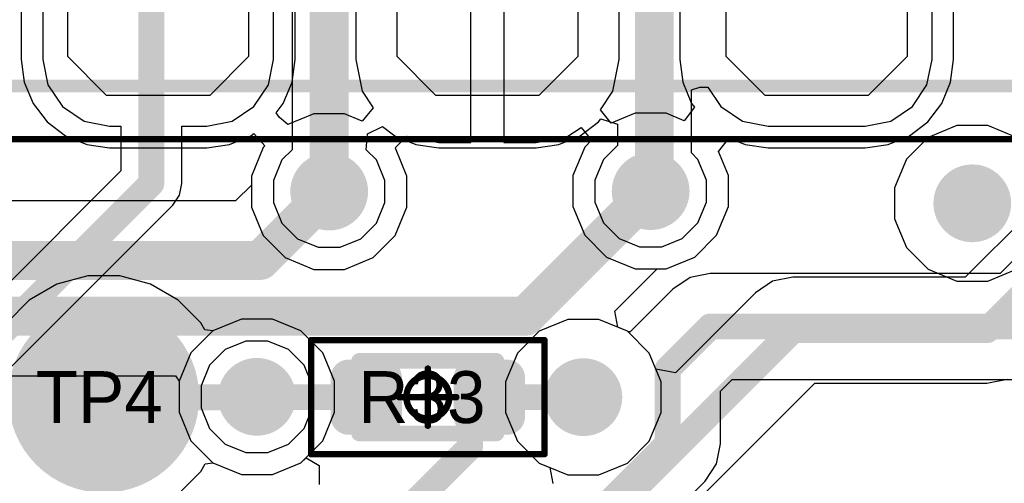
# Model space of a CAD drawing. Header units: millimetres. Extents: x -0.08 to 3.17, y -0.08 to 4.88.
# Tile 196 of 256: x 1.81 to 2.1, y 3.01 to 3.15. Entities that reach past the tile are written whole.
import ezdxf

# ---------------------------------------------------------------- set-up
doc = ezdxf.new("R2010")
doc.units = ezdxf.units.MM
doc.header["$MEASUREMENT"] = 0
for name, color, linetype in [('BottomLayer', 5, 'Continuous'), ('BottomSolder', 6, 'Continuous'), ('Mechanical13', 56, 'Continuous'), ('Mechanical15', 56, 'Continuous'), ('Mechanical2', 216, 'Continuous'), ('MidLayer1', 16, 'Continuous'), ('MidLayer2', 76, 'Continuous'), ('MultiLayer', 9, 'Continuous'), ('TopLayer', 1, 'Continuous'), ('TopPaste', 8, 'Continuous'), ('TopSolder', 216, 'Continuous'), ('ViaHoleLayer', 16, 'Continuous')]:
    doc.layers.add(name, color=color, linetype=linetype)

# ---------------------------------------------------------------- blocks, each defined once
blk = doc.blocks.new('RES_0402_479')
at = {"layer": 'Mechanical13', "const_width": 0.00472}
for points in [[(-0.02087, -0.01102), (-0.02087, 0.01102)], [(-0.02087, 0.01102), (0.02087, 0.01102)], [(0.02087, -0.01102), (0.02087, 0.01102)], [(-0.02087, -0.01102), (0.02087, -0.01102)]]:
    blk.add_lwpolyline(points, dxfattribs=at)
at = {"layer": 'Mechanical13', "const_width": 0.00236}
for points in [[(-0.02205, 0.01102, 1), (-0.01969, 0.01102, 1)], [(-0.02205, 0.01102, 1), (-0.01969, 0.01102, 1)], [(0.01969, 0.01102, 1), (0.02205, 0.01102, 1)], [(0.01969, 0.01102, 1), (0.02205, 0.01102, 1)], [(-0.02205, -0.01102, 1), (-0.01969, -0.01102, 1)], [(-0.02205, -0.01102, 1), (-0.01969, -0.01102, 1)], [(0.01969, -0.01102, 1), (0.02205, -0.01102, 1)], [(0.01969, -0.01102, 1), (0.02205, -0.01102, 1)]]:
    blk.add_lwpolyline(points, format="xyb", close=True, dxfattribs=at)
at = {"layer": 'Mechanical15', "const_width": 0.00197}
for points in [[(-0.03543, -0.01732), (-0.03543, 0.01732)], [(-0.03543, 0.01732), (0.03543, 0.01732)], [(0.03543, -0.01732), (0.03543, 0.01732)], [(0, -0.00866), (0, 0.00866)], [(-0.00866, 0), (0.00866, 0)], [(-0.03543, -0.01732), (0.03543, -0.01732)]]:
    blk.add_lwpolyline(points, dxfattribs=at)
at = {"layer": 'Mechanical15'}
for points, const_width in [([(-0.03593, 0.01732, 1), (-0.03494, 0.01732, 1)], 0.000984), ([(-0.03593, 0.01732, 1), (-0.03494, 0.01732, 1)], 0.000984), ([(0.03494, 0.01732, 1), (0.03593, 0.01732, 1)], 0.000984), ([(0.03494, 0.01732, 1), (0.03593, 0.01732, 1)], 0.000984), ([(-0.00049, 0.00866, 1), (0.00049, 0.00866, 1)], 0.000984), ([(0.0065, 0, 1), (-0.0065, 0, 1)], 0.00197), ([(-0.00915, 0, 1), (-0.00817, 0, 1)], 0.000984), ([(-0.00699, 0, 1), (-0.006, 0, 1)], 0.000984), ([(0.006, 0, 1), (0.00699, 0, 1)], 0.000984), ([(0.00817, 0, 1), (0.00915, 0, 1)], 0.000984), ([(-0.00049, -0.00866, 1), (0.00049, -0.00866, 1)], 0.000984), ([(-0.03593, -0.01732, 1), (-0.03494, -0.01732, 1)], 0.000984), ([(-0.03593, -0.01732, 1), (-0.03494, -0.01732, 1)], 0.000984), ([(0.03494, -0.01732, 1), (0.03593, -0.01732, 1)], 0.000984), ([(0.03494, -0.01732, 1), (0.03593, -0.01732, 1)], 0.000984)]:
    blk.add_lwpolyline(points, format="xyb", close=True, dxfattribs=dict(at, const_width=const_width))
at = {"layer": 'TopLayer', "const_width": 0.00552}
for points in [[(-0.02677, 0.0059, 1), (-0.02125, 0.0059, 1)], [(-0.01616, 0.0059, 1), (-0.01063, 0.0059, 1)], [(0.01063, 0.0059, 1), (0.01616, 0.0059, 1)], [(0.02125, 0.0059, 1), (0.02677, 0.0059, 1)], [(-0.02677, -0.0059, 1), (-0.02125, -0.0059, 1)], [(-0.01616, -0.0059, 1), (-0.01063, -0.0059, 1)], [(0.01063, -0.0059, 1), (0.01616, -0.0059, 1)], [(0.02125, -0.0059, 1), (0.02677, -0.0059, 1)]]:
    blk.add_lwpolyline(points, format="xyb", close=True, dxfattribs=at)
at = {"layer": 'TopLayer'}
for points in [[(-0.0134, 0.01142), (-0.02401, 0.01142), (-0.0134, -0.01142), (-0.02401, -0.01142)], [(0.0134, -0.01142), (0.02401, -0.01142), (0.0134, 0.01142), (0.02401, 0.01142)], [(-0.00787, 0.0059), (-0.02953, 0.0059), (-0.00787, -0.0059), (-0.02953, -0.0059)], [(0.00787, -0.0059), (0.02953, -0.0059), (0.00787, 0.0059), (0.02953, 0.0059)]]:
    blk.add_solid(points, dxfattribs=at)
at = {"layer": 'TopPaste', "const_width": 0.00552}
for points in [[(-0.02677, 0.0059, 1), (-0.02125, 0.0059, 1)], [(-0.01616, 0.0059, 1), (-0.01063, 0.0059, 1)], [(0.01063, 0.0059, 1), (0.01616, 0.0059, 1)], [(0.02125, 0.0059, 1), (0.02677, 0.0059, 1)], [(-0.02677, -0.0059, 1), (-0.02125, -0.0059, 1)], [(-0.01616, -0.0059, 1), (-0.01063, -0.0059, 1)], [(0.01063, -0.0059, 1), (0.01616, -0.0059, 1)], [(0.02125, -0.0059, 1), (0.02677, -0.0059, 1)]]:
    blk.add_lwpolyline(points, format="xyb", close=True, dxfattribs=at)
at = {"layer": 'TopPaste'}
for points in [[(-0.0134, 0.01142), (-0.02401, 0.01142), (-0.0134, -0.01142), (-0.02401, -0.01142)], [(0.0134, -0.01142), (0.02401, -0.01142), (0.0134, 0.01142), (0.02401, 0.01142)], [(-0.00787, 0.0059), (-0.02953, 0.0059), (-0.00787, -0.0059), (-0.02953, -0.0059)], [(0.00787, -0.0059), (0.02953, -0.0059), (0.00787, 0.0059), (0.02953, 0.0059)]]:
    blk.add_solid(points, dxfattribs=at)
at = {"layer": 'TopSolder', "const_width": 0.00552}
for points in [[(-0.02677, 0.0059, 1), (-0.02125, 0.0059, 1)], [(-0.01616, 0.0059, 1), (-0.01063, 0.0059, 1)], [(0.01063, 0.0059, 1), (0.01616, 0.0059, 1)], [(0.02125, 0.0059, 1), (0.02677, 0.0059, 1)], [(-0.02677, -0.0059, 1), (-0.02125, -0.0059, 1)], [(-0.01616, -0.0059, 1), (-0.01063, -0.0059, 1)], [(0.01063, -0.0059, 1), (0.01616, -0.0059, 1)], [(0.02125, -0.0059, 1), (0.02677, -0.0059, 1)]]:
    blk.add_lwpolyline(points, format="xyb", close=True, dxfattribs=at)
at = {"layer": 'TopSolder'}
for points in [[(-0.0134, 0.01142), (-0.02401, 0.01142), (-0.0134, -0.01142), (-0.02401, -0.01142)], [(0.0134, -0.01142), (0.02401, -0.01142), (0.0134, 0.01142), (0.02401, 0.01142)], [(-0.00787, 0.0059), (-0.02953, 0.0059), (-0.00787, -0.0059), (-0.02953, -0.0059)], [(0.00787, -0.0059), (0.02953, -0.0059), (0.00787, 0.0059), (0.02953, 0.0059)]]:
    blk.add_solid(points, dxfattribs=at)
blk = doc.blocks.new('TP_1_27MM_508')
at = {"layer": 'BottomLayer', "const_width": 0.025}
blk.add_lwpolyline([(-0.0125, 0, 1), (0.0125, 0, 1)], format="xyb", close=True, dxfattribs=at)
at = {"layer": 'BottomSolder', "const_width": 0.029}
blk.add_lwpolyline([(-0.0145, 0, 1), (0.0145, 0, 1)], format="xyb", close=True, dxfattribs=at)
blk = doc.blocks.new('HLE_115_02_F_DV_F_________1_549')
at = {"layer": 'Mechanical13', "const_width": 0.00394}
blk.add_lwpolyline([(-0.74409, -0.13386), (0.74409, -0.13386)], dxfattribs=at)
at = {"layer": 'Mechanical15', "const_width": 0.00197}
blk.add_lwpolyline([(-0.75197, -0.15), (0.75197, -0.15)], dxfattribs=at)

msp = doc.modelspace()

# ---------------------------------------------------------------- linework, layer by layer
at = {"layer": 'BottomLayer'}
for p, q in [((1.80566, 3.22283), (1.80566, 3.13425)), ((1.8888, 3.13425), (1.8888, 3.22283)), ((2.00566, 3.22283), (2.00566, 3.13425)), ((2.0888, 3.13425), (2.0888, 3.22283)), ((1.90722, 3.17354), (1.90722, 3.13425)), ((1.94223, 3.109), (1.94223, 3.17354)), ((1.95223, 3.17354), (1.95223, 3.109)), ((1.98724, 3.13425), (1.98724, 3.17354)), ((1.80566, 3.13425), (1.80657, 3.12731)), ((1.88788, 3.12731), (1.8888, 3.13425)), ((1.90722, 3.13425), (1.90914, 3.12458)), ((1.98532, 3.12458), (1.98724, 3.13425)), ((2.00566, 3.13425), (2.00657, 3.12731)), ((2.08788, 3.12731), (2.0888, 3.13425)), ((1.80657, 3.12731), (1.80925, 3.12084)), ((1.88521, 3.12084), (1.88788, 3.12731)), ((2.00657, 3.12731), (2.00925, 3.12084)), ((2.08521, 3.12084), (2.08788, 3.12731)), ((1.90914, 3.12458), (1.91248, 3.11958)), ((1.98153, 3.11892), (1.98532, 3.12458)), ((1.80925, 3.12084), (1.81351, 3.11529)), ((1.88302, 3.118), (1.88521, 3.12084)), ((1.91248, 3.11958), (1.90916, 3.11554)), ((2.0101, 3.11974), (2.00695, 3.11563)), ((2.00925, 3.12084), (2.0101, 3.11974)), ((2.08095, 3.11529), (2.08521, 3.12084)), ((1.88403, 3.11659), (1.88302, 3.118)), ((1.88664, 3.1145), (1.88403, 3.11659)), ((1.89447, 3.11774), (1.88664, 3.1145)), ((1.90386, 3.11774), (1.89447, 3.11774)), ((1.90916, 3.11554), (1.90386, 3.11774)), ((1.98485, 3.11488), (1.98153, 3.11892)), ((1.99211, 3.11788), (1.98485, 3.11488)), ((2.00151, 3.11788), (1.99211, 3.11788)), ((2.00695, 3.11563), (2.00151, 3.11788)), ((1.81351, 3.11529), (1.81906, 3.11103)), ((1.97165, 3.11092), (1.97567, 3.1136)), ((1.97567, 3.1136), (1.97886, 3.10972)), ((2.07539, 3.11103), (2.08095, 3.11529)), ((1.81906, 3.11103), (1.82553, 3.10836)), ((1.86893, 3.10836), (1.87539, 3.11103)), ((1.87539, 3.11103), (1.8763, 3.11173)), ((1.8763, 3.11173), (1.8796, 3.10796)), ((1.91944, 3.1076), (1.9228, 3.11092)), ((1.9228, 3.11092), (1.93246, 3.109)), ((1.96199, 3.109), (1.97165, 3.11092)), ((2.01738, 3.10632), (2.02044, 3.11016)), ((2.02044, 3.11016), (2.02071, 3.11035)), ((2.02071, 3.11035), (2.02553, 3.10836)), ((2.06893, 3.10836), (2.07539, 3.11103)), ((1.82553, 3.10836), (1.83246, 3.10744)), ((1.83246, 3.10744), (1.86199, 3.10744)), ((1.86199, 3.10744), (1.86893, 3.10836)), ((1.87914, 3.1075), (1.87554, 3.09882)), ((1.8796, 3.10796), (1.87914, 3.1075)), ((1.91929, 3.10725), (1.91944, 3.1076)), ((1.92279, 3.09882), (1.91929, 3.10725)), ((1.93246, 3.109), (1.94223, 3.109)), ((1.95223, 3.109), (1.96199, 3.109)), ((1.97678, 3.10764), (1.97319, 3.09896)), ((1.97886, 3.10972), (1.97678, 3.10764)), ((2.02553, 3.10836), (2.03246, 3.10744)), ((2.03246, 3.10744), (2.06199, 3.10744)), ((2.06199, 3.10744), (2.06893, 3.10836)), ((2.02043, 3.09896), (2.01738, 3.10632)), ((1.87554, 3.09882), (1.87554, 3.08942)), ((1.92279, 3.08942), (1.92279, 3.09882)), ((1.97319, 3.09896), (1.97319, 3.08956)), ((2.02043, 3.08956), (2.02043, 3.09896)), ((2.13117, 3.09738), (2.10299, 3.06921)), ((1.87554, 3.08942), (1.87914, 3.08074)), ((1.91919, 3.08074), (1.92279, 3.08942)), ((1.97319, 3.08956), (1.97678, 3.08088)), ((2.01683, 3.08088), (2.02043, 3.08956)), ((1.87914, 3.08074), (1.88578, 3.07409)), ((1.91255, 3.07409), (1.91919, 3.08074)), ((1.97678, 3.08088), (1.98343, 3.07424)), ((2.01019, 3.07424), (2.01683, 3.08088)), ((1.98343, 3.07424), (1.99211, 3.07064)), ((2.00151, 3.07064), (2.01019, 3.07424)), ((1.88578, 3.07409), (1.89447, 3.0705)), ((1.90386, 3.0705), (1.91255, 3.07409)), ((1.82585, 3.0685), (1.81648, 3.06599)), ((1.83554, 3.0685), (1.82585, 3.0685)), ((1.8449, 3.06599), (1.83554, 3.0685)), ((1.89447, 3.0705), (1.90386, 3.0705)), ((1.99211, 3.07064), (2.00151, 3.07064)), ((2.01492, 3.06921), (2.00878, 3.06798)), ((2.10299, 3.06921), (2.01492, 3.06921)), ((1.81648, 3.06599), (1.80809, 3.06114)), ((1.8533, 3.06114), (1.8449, 3.06599)), ((2.00878, 3.06798), (2.00357, 3.0645)), ((2.00357, 3.0645), (1.99061, 3.05154)), ((2.00357, 3.0645), (2.00357, 3.0645)), ((1.80809, 3.06114), (1.80124, 3.05429)), ((1.86015, 3.05429), (1.8533, 3.06114)), ((1.86138, 3.05215), (1.86015, 3.05429)), ((1.87251, 3.05542), (1.86383, 3.05183)), ((1.88191, 3.05542), (1.87251, 3.05542)), ((1.89059, 3.05183), (1.88191, 3.05542)), ((1.97166, 3.05531), (1.96298, 3.05171)), ((1.98106, 3.05531), (1.97166, 3.05531)), ((1.98974, 3.05171), (1.98106, 3.05531)), ((1.86383, 3.05183), (1.86138, 3.05215)), ((1.89723, 3.04518), (1.89059, 3.05183)), ((1.96298, 3.05171), (1.95634, 3.04507)), ((1.98998, 3.05148), (1.98974, 3.05171)), ((1.99061, 3.05154), (1.98998, 3.05148)), ((1.90083, 3.0365), (1.89723, 3.04518)), ((1.95634, 3.04507), (1.95274, 3.03639)), ((1.90083, 3.0271), (1.90083, 3.0365)), ((1.95274, 3.03639), (1.95274, 3.02699)), ((2.01802, 3.03354), (2.02157, 3.03709)), ((2.02157, 3.03709), (2.10965, 3.03709)), ((2.01802, 3.01755), (2.01802, 3.03354)), ((1.89723, 3.01842), (1.90083, 3.0271)), ((1.95274, 3.02699), (1.95634, 3.01831)), ((1.89059, 3.01178), (1.89723, 3.01842)), ((1.95634, 3.01831), (1.96298, 3.01166)), ((2.01679, 3.01141), (2.01802, 3.01755)), ((2.01802, 3.01755), (2.01802, 3.01755)), ((1.86015, 3.00909), (1.86153, 3.01147)), ((1.86153, 3.01147), (1.86383, 3.01178)), ((1.86383, 3.01178), (1.87251, 3.00818)), ((1.88191, 3.00818), (1.89059, 3.01178)), ((1.96298, 3.01166), (1.96617, 3.01034)), ((2.01331, 3.0062), (2.01679, 3.01141)), ((1.8533, 3.00223), (1.86015, 3.00909)), ((1.96617, 3.01034), (1.96714, 3.00544)), ((1.87251, 3.00818), (1.88191, 3.00818)), ((1.9447, 2.93759), (2.01331, 3.0062))]:
    msp.add_line(p, q, dxfattribs=at)
for points, const_width in [([(1.89326, 3.09412, 1), (1.90507, 3.09412, 1)], 0.01181), ([(1.9909, 3.09426, 1), (2.00271, 3.09426, 1)], 0.01181), ([(2.08858, 3.09055, 1), (2.10039, 3.09055, 1)], 0.01181), ([(2.01295, 3.05315, 1), (2.01689, 3.05315, 1)], 0.00394), ([(2.01295, 3.05315, 1), (2.01689, 3.05315, 1)], 0.00394), ([(1.8713, 3.0318, 1), (1.88311, 3.0318, 1)], 0.01181), ([(1.97046, 3.03169, 1), (1.98227, 3.03169, 1)], 0.01181), ([(1.99999, 3.04019, 1), (2.00393, 3.04019, 1)], 0.00394), ([(1.99999, 3.04019, 1), (2.00393, 3.04019, 1)], 0.00394), ([(1.8286, 3.03149, 1), (1.83254, 3.03149, 1)], 0.00394), ([(1.8286, 3.03149, 1), (1.83254, 3.03149, 1)], 0.00394), ([(1.82876, 3.03165, 1), (1.83269, 3.03165, 1)], 0.00394), ([(1.82876, 3.03165, 1), (1.83269, 3.03165, 1)], 0.00394), ([(1.87509, 3.03165, 1), (1.87902, 3.03165, 1)], 0.00394), ([(1.87509, 3.03165, 1), (1.87902, 3.03165, 1)], 0.00394), ([(1.87524, 3.0318, 1), (1.87918, 3.0318, 1)], 0.00394), ([(1.97828, 3.03508, 1), (1.98123, 3.03508, 1)], 0.00295), ([(1.97489, 3.03169, 1), (1.97784, 3.03169, 1)], 0.00295), ([(1.99999, 3.01755, 1), (2.00393, 3.01755, 1)], 0.00394), ([(1.99999, 3.01755, 1), (2.00393, 3.01755, 1)], 0.00394)]:
    msp.add_lwpolyline(points, format="xyb", close=True, dxfattribs=dict(at, const_width=const_width))
for points, const_width in [([(2.00196, 3.04019), (2.01492, 3.05315)], 0.00787), ([(2.01492, 3.05315), (2.10965, 3.05315)], 0.00787), ([(2.00196, 3.01755), (2.00196, 3.04019)], 0.00787), ([(1.53519, 3.03149), (1.83057, 3.03149)], 0.00787), ([(1.83057, 3.03149), (1.83073, 3.03165)], 0.00787), ([(1.83073, 3.03165), (1.87705, 3.03165)], 0.00787), ([(1.87705, 3.03165), (1.87721, 3.0318)], 0.00787), ([(1.97636, 3.03169), (1.97975, 3.03508)], 0.00591), ([(1.93335, 2.94894), (2.00196, 3.01755)], 0.00787)]:
    msp.add_lwpolyline(points, dxfattribs=dict(at, const_width=const_width))
at = {"layer": 'MidLayer1'}
for p, q in [((1.80566, 3.22283), (1.80566, 3.13425)), ((1.8888, 3.13425), (1.8888, 3.22283)), ((2.00566, 3.22283), (2.00566, 3.13425)), ((2.0888, 3.13425), (2.0888, 3.22283)), ((1.90722, 3.17354), (1.90722, 3.13425)), ((1.94223, 3.109), (1.94223, 3.17354)), ((1.95223, 3.17354), (1.95223, 3.109)), ((1.98724, 3.13425), (1.98724, 3.17354)), ((1.80566, 3.13425), (1.80657, 3.12731)), ((1.88788, 3.12731), (1.8888, 3.13425)), ((1.90722, 3.13425), (1.90914, 3.12458)), ((1.98532, 3.12458), (1.98724, 3.13425)), ((2.00566, 3.13425), (2.00657, 3.12731)), ((2.08788, 3.12731), (2.0888, 3.13425)), ((1.80657, 3.12731), (1.80925, 3.12084)), ((1.88521, 3.12084), (1.88788, 3.12731)), ((2.00657, 3.12731), (2.00925, 3.12084)), ((2.08521, 3.12084), (2.08788, 3.12731)), ((1.90914, 3.12458), (1.91248, 3.11958)), ((1.98153, 3.11892), (1.98532, 3.12458)), ((1.80925, 3.12084), (1.81351, 3.11529)), ((1.88302, 3.118), (1.88521, 3.12084)), ((1.91248, 3.11958), (1.90916, 3.11554)), ((2.0101, 3.11974), (2.00695, 3.11563)), ((2.00925, 3.12084), (2.0101, 3.11974)), ((2.08095, 3.11529), (2.08521, 3.12084)), ((1.88403, 3.11659), (1.88302, 3.118)), ((1.88664, 3.1145), (1.88403, 3.11659)), ((1.89447, 3.11774), (1.88664, 3.1145)), ((1.90386, 3.11774), (1.89447, 3.11774)), ((1.90916, 3.11554), (1.90386, 3.11774)), ((1.98485, 3.11488), (1.98153, 3.11892)), ((1.99211, 3.11788), (1.98485, 3.11488)), ((2.00151, 3.11788), (1.99211, 3.11788)), ((2.00695, 3.11563), (2.00151, 3.11788)), ((1.81351, 3.11529), (1.81906, 3.11103)), ((1.97165, 3.11092), (1.97567, 3.1136)), ((1.97567, 3.1136), (1.97886, 3.10972)), ((2.07539, 3.11103), (2.08095, 3.11529)), ((1.81906, 3.11103), (1.82553, 3.10836)), ((1.86893, 3.10836), (1.87539, 3.11103)), ((1.87539, 3.11103), (1.8763, 3.11173)), ((1.8763, 3.11173), (1.8796, 3.10796)), ((1.91944, 3.1076), (1.9228, 3.11092)), ((1.9228, 3.11092), (1.93246, 3.109)), ((1.96199, 3.109), (1.97165, 3.11092)), ((2.01738, 3.10632), (2.02044, 3.11016)), ((2.02044, 3.11016), (2.02071, 3.11035)), ((2.02071, 3.11035), (2.02553, 3.10836)), ((2.06893, 3.10836), (2.07539, 3.11103)), ((1.82553, 3.10836), (1.83246, 3.10744)), ((1.83246, 3.10744), (1.86199, 3.10744)), ((1.86199, 3.10744), (1.86893, 3.10836)), ((1.87914, 3.1075), (1.87554, 3.09882)), ((1.8796, 3.10796), (1.87914, 3.1075)), ((1.91929, 3.10725), (1.91944, 3.1076)), ((1.92279, 3.09882), (1.91929, 3.10725)), ((1.93246, 3.109), (1.94223, 3.109)), ((1.95223, 3.109), (1.96199, 3.109)), ((1.97678, 3.10764), (1.97319, 3.09896)), ((1.97886, 3.10972), (1.97678, 3.10764)), ((2.02553, 3.10836), (2.03246, 3.10744)), ((2.03246, 3.10744), (2.06199, 3.10744)), ((2.06199, 3.10744), (2.06893, 3.10836)), ((2.02043, 3.09896), (2.01738, 3.10632)), ((1.87554, 3.09882), (1.87554, 3.08942)), ((1.92279, 3.08942), (1.92279, 3.09882)), ((1.97319, 3.09896), (1.97319, 3.08956)), ((2.02043, 3.08956), (2.02043, 3.09896)), ((1.87554, 3.08942), (1.87914, 3.08074)), ((1.91919, 3.08074), (1.92279, 3.08942)), ((1.97319, 3.08956), (1.97678, 3.08088)), ((2.01683, 3.08088), (2.02043, 3.08956)), ((1.87914, 3.08074), (1.88578, 3.07409)), ((1.91255, 3.07409), (1.91919, 3.08074)), ((1.97678, 3.08088), (1.98343, 3.07424)), ((2.01019, 3.07424), (2.01683, 3.08088)), ((1.98343, 3.07424), (1.99211, 3.07064)), ((2.00151, 3.07064), (2.01019, 3.07424)), ((1.88578, 3.07409), (1.89447, 3.0705)), ((1.90386, 3.0705), (1.91255, 3.07409)), ((1.89447, 3.0705), (1.90386, 3.0705)), ((1.99211, 3.07064), (2.00151, 3.07064)), ((1.87251, 3.05542), (1.86383, 3.05183)), ((1.88191, 3.05542), (1.87251, 3.05542)), ((1.89059, 3.05183), (1.88191, 3.05542)), ((1.97166, 3.05531), (1.96298, 3.05171)), ((1.98106, 3.05531), (1.97166, 3.05531)), ((1.98974, 3.05171), (1.98106, 3.05531)), ((1.86383, 3.05183), (1.85718, 3.04518)), ((1.89723, 3.04518), (1.89059, 3.05183)), ((1.96298, 3.05171), (1.95634, 3.04507)), ((1.99639, 3.04507), (1.98974, 3.05171)), ((1.85718, 3.04518), (1.85359, 3.0365)), ((1.90083, 3.0365), (1.89723, 3.04518)), ((1.95634, 3.04507), (1.95274, 3.03639)), ((1.99998, 3.03639), (1.99639, 3.04507)), ((1.85359, 3.0365), (1.85359, 3.0271)), ((1.90083, 3.0271), (1.90083, 3.0365)), ((1.95274, 3.03639), (1.95274, 3.02699)), ((1.99998, 3.02699), (1.99998, 3.03639)), ((1.85359, 3.0271), (1.85718, 3.01842)), ((1.89723, 3.01842), (1.90083, 3.0271)), ((1.95274, 3.02699), (1.95634, 3.01831)), ((1.99639, 3.01831), (1.99998, 3.02699)), ((1.85718, 3.01842), (1.86383, 3.01178)), ((1.89059, 3.01178), (1.89723, 3.01842)), ((1.95634, 3.01831), (1.96298, 3.01166)), ((1.98974, 3.01166), (1.99639, 3.01831)), ((1.86383, 3.01178), (1.87251, 3.00818)), ((1.88191, 3.00818), (1.89059, 3.01178)), ((1.96298, 3.01166), (1.97166, 3.00807)), ((1.98106, 3.00807), (1.98974, 3.01166)), ((1.87251, 3.00818), (1.88191, 3.00818)), ((1.97166, 3.00807), (1.98106, 3.00807))]:
    msp.add_line(p, q, dxfattribs=at)
at = {"layer": 'MidLayer1', "const_width": 0.01181}
for points in [[(1.89326, 3.09412, 1), (1.90507, 3.09412, 1)], [(1.9909, 3.09426, 1), (2.00271, 3.09426, 1)], [(2.08858, 3.09055, 1), (2.10039, 3.09055, 1)], [(1.8713, 3.0318, 1), (1.88311, 3.0318, 1)], [(1.97046, 3.03169, 1), (1.98227, 3.03169, 1)]]:
    msp.add_lwpolyline(points, format="xyb", close=True, dxfattribs=at)
at = {"layer": 'MidLayer2'}
for p, q in [((1.88793, 3.5679), (1.88793, 3.10682)), ((1.81219, 3.22283), (1.81219, 3.13425)), ((1.88226, 3.13425), (1.88226, 3.22283)), ((2.08226, 3.13425), (2.08226, 3.22283)), ((1.81219, 3.13425), (1.81374, 3.12649)), ((1.88072, 3.12649), (1.88226, 3.13425)), ((2.08072, 3.12649), (2.08226, 3.13425)), ((1.81374, 3.12649), (1.81813, 3.11991)), ((1.87633, 3.11991), (1.88072, 3.12649)), ((2.00916, 3.12502), (2.0117, 3.12584)), ((2.00916, 3.10585), (2.00916, 3.12502)), ((2.0117, 3.12584), (2.01416, 3.12586)), ((2.01416, 3.12586), (2.01813, 3.11991)), ((2.07633, 3.11991), (2.08072, 3.12649)), ((1.81813, 3.11991), (1.82471, 3.11552)), ((1.86975, 3.11552), (1.87633, 3.11991)), ((2.01813, 3.11991), (2.02471, 3.11552)), ((2.06975, 3.11552), (2.07633, 3.11991)), ((1.98095, 3.11529), (1.98168, 3.11625)), ((1.98168, 3.11625), (1.98668, 3.11455)), ((1.82471, 3.11552), (1.83246, 3.11398)), ((1.83246, 3.11398), (1.83591, 3.11398)), ((1.83591, 3.11398), (1.83591, 3.10038)), ((1.85437, 3.09655), (1.85437, 3.11398)), ((1.85437, 3.11398), (1.86199, 3.11398)), ((1.86199, 3.11398), (1.86975, 3.11552)), ((1.91083, 3.11164), (1.9154, 3.11384)), ((1.9154, 3.11384), (1.91906, 3.11103)), ((1.97539, 3.11103), (1.98095, 3.11529)), ((1.98668, 3.11455), (1.98668, 3.10808)), ((2.02471, 3.11552), (2.03246, 3.11398)), ((2.03246, 3.11398), (2.06199, 3.11398)), ((2.06199, 3.11398), (2.06975, 3.11552)), ((2.08979, 3.11417), (2.08111, 3.11058)), ((2.09919, 3.11417), (2.08979, 3.11417)), ((2.10787, 3.11058), (2.09919, 3.11417)), ((1.91042, 3.10681), (1.91083, 3.11164)), ((1.91906, 3.11103), (1.92553, 3.10836)), ((1.96893, 3.10836), (1.97539, 3.11103)), ((2.08111, 3.11058), (2.07446, 3.10393)), ((1.92553, 3.10836), (1.93246, 3.10744)), ((1.93246, 3.10744), (1.96199, 3.10744)), ((1.96199, 3.10744), (1.96893, 3.10836)), ((1.98668, 3.10808), (1.98246, 3.10385)), ((1.88793, 3.10682), (1.88481, 3.10371)), ((1.91352, 3.10371), (1.91042, 3.10681)), ((2.01116, 3.10385), (2.00916, 3.10585)), ((1.88481, 3.10371), (1.88224, 3.09749)), ((1.91609, 3.09749), (1.91352, 3.10371)), ((1.98246, 3.10385), (1.97988, 3.09763)), ((2.01374, 3.09763), (2.01116, 3.10385)), ((2.07446, 3.10393), (2.07087, 3.09525)), ((1.83591, 3.10038), (1.74229, 3.00676)), ((1.85367, 3.09302), (1.85437, 3.09655)), ((1.88224, 3.09749), (1.88224, 3.09075)), ((1.91609, 3.09075), (1.91609, 3.09749)), ((1.97988, 3.09763), (1.97988, 3.0909)), ((2.01374, 3.0909), (2.01374, 3.09763)), ((2.07087, 3.09525), (2.07087, 3.08585)), ((1.85167, 3.09002), (1.85367, 3.09302)), ((1.75264, 2.991), (1.85167, 3.09002)), ((1.88224, 3.09075), (1.88481, 3.08453)), ((1.91352, 3.08453), (1.91609, 3.09075)), ((1.97988, 3.0909), (1.98246, 3.08467)), ((2.01116, 3.08467), (2.01374, 3.0909)), ((1.88481, 3.08453), (1.88958, 3.07977)), ((1.90875, 3.07977), (1.91352, 3.08453)), ((1.98246, 3.08467), (1.98722, 3.07991)), ((2.0064, 3.07991), (2.01116, 3.08467)), ((2.07087, 3.08585), (2.07446, 3.07717)), ((1.88958, 3.07977), (1.8958, 3.07719)), ((1.8958, 3.07719), (1.90253, 3.07719)), ((1.90253, 3.07719), (1.90875, 3.07977)), ((1.98722, 3.07991), (1.99344, 3.07733)), ((1.99344, 3.07733), (2.00018, 3.07733)), ((2.00018, 3.07733), (2.0064, 3.07991)), ((2.07446, 3.07717), (2.08111, 3.07053)), ((2.08111, 3.07053), (2.08979, 3.06693)), ((2.09919, 3.06693), (2.10787, 3.07053)), ((2.08979, 3.06693), (2.09919, 3.06693)), ((1.87384, 3.04873), (1.86762, 3.04615)), ((1.88058, 3.04873), (1.87384, 3.04873)), ((1.8868, 3.04615), (1.88058, 3.04873)), ((1.86762, 3.04615), (1.86286, 3.04139)), ((1.89156, 3.04139), (1.8868, 3.04615)), ((1.86286, 3.04139), (1.86028, 3.03517)), ((1.89414, 3.03517), (1.89156, 3.04139)), ((1.86028, 3.03517), (1.86028, 3.02843)), ((1.89414, 3.02843), (1.89414, 3.03517)), ((1.86028, 3.02843), (1.86286, 3.02221)), ((1.89156, 3.02221), (1.89414, 3.02843)), ((1.86286, 3.02221), (1.86762, 3.01745)), ((1.8868, 3.01745), (1.89156, 3.02221)), ((1.86762, 3.01745), (1.87384, 3.01487)), ((1.88058, 3.01487), (1.8868, 3.01745)), ((1.87384, 3.01487), (1.88058, 3.01487))]:
    msp.add_line(p, q, dxfattribs=at)
for points, const_width in [([(1.99792, 3.09538), (1.99792, 3.58644)], 0.01181), ([(1.89917, 3.09412), (1.89917, 3.5679)], 0.01181), ([(1.84514, 3.09655), (1.84514, 3.20905)], 0.00787), ([(1.99681, 3.09426), (1.99792, 3.09538)], 0.01181), ([(1.74611, 2.99752), (1.84514, 3.09655)], 0.00787)]:
    msp.add_lwpolyline(points, dxfattribs=dict(at, const_width=const_width))
for points, const_width in [([(1.89326, 3.09412, 1), (1.90507, 3.09412, 1)], 0.01181), ([(1.9909, 3.09426, 1), (2.00271, 3.09426, 1)], 0.01181), ([(1.99497, 3.09538, 1), (2.00087, 3.09538, 1)], 0.00591), ([(1.99497, 3.09538, 1), (2.00087, 3.09538, 1)], 0.00591), ([(2.08858, 3.09055, 1), (2.10039, 3.09055, 1)], 0.01181), ([(1.84317, 3.09655, 1), (1.84711, 3.09655, 1)], 0.00394), ([(1.84317, 3.09655, 1), (1.84711, 3.09655, 1)], 0.00394), ([(1.89621, 3.09412, 1), (1.90212, 3.09412, 1)], 0.00591), ([(1.99385, 3.09426, 1), (1.99976, 3.09426, 1)], 0.00591), ([(1.8713, 3.0318, 1), (1.88311, 3.0318, 1)], 0.01181), ([(1.97046, 3.03169, 1), (1.98227, 3.03169, 1)], 0.01181)]:
    msp.add_lwpolyline(points, format="xyb", close=True, dxfattribs=dict(at, const_width=const_width))
at = {"layer": 'MultiLayer', "const_width": 0.01181}
for points in [[(1.89326, 3.09412, 1), (1.90507, 3.09412, 1)], [(1.9909, 3.09426, 1), (2.00271, 3.09426, 1)], [(2.08858, 3.09055, 1), (2.10039, 3.09055, 1)], [(1.8713, 3.0318, 1), (1.88311, 3.0318, 1)], [(1.97046, 3.03169, 1), (1.98227, 3.03169, 1)]]:
    msp.add_lwpolyline(points, format="xyb", close=True, dxfattribs=at)
at = {"layer": 'TopLayer'}
for p, q in [((1.80566, 3.22283), (1.80566, 3.13425)), ((1.8888, 3.13425), (1.8888, 3.22283)), ((2.00566, 3.22283), (2.00566, 3.13425)), ((2.0888, 3.13425), (2.0888, 3.22283)), ((1.90722, 3.17354), (1.90722, 3.13425)), ((1.98724, 3.13425), (1.98724, 3.17354)), ((1.80566, 3.13425), (1.80657, 3.12731)), ((1.88788, 3.12731), (1.8888, 3.13425)), ((1.90722, 3.13425), (1.90914, 3.12458)), ((1.98532, 3.12458), (1.98724, 3.13425)), ((2.00566, 3.13425), (2.00657, 3.12731)), ((2.08788, 3.12731), (2.0888, 3.13425)), ((1.80657, 3.12731), (1.80925, 3.12084)), ((1.88521, 3.12084), (1.88788, 3.12731)), ((2.00657, 3.12731), (2.00925, 3.12084)), ((2.08521, 3.12084), (2.08788, 3.12731)), ((1.90914, 3.12458), (1.91248, 3.11958)), ((1.98153, 3.11892), (1.98532, 3.12458)), ((1.80925, 3.12084), (1.81351, 3.11529)), ((1.88302, 3.118), (1.88521, 3.12084)), ((1.91248, 3.11958), (1.90916, 3.11554)), ((2.0101, 3.11974), (2.00695, 3.11563)), ((2.00925, 3.12084), (2.0101, 3.11974)), ((2.08095, 3.11529), (2.08521, 3.12084)), ((1.88403, 3.11659), (1.88302, 3.118)), ((1.88664, 3.1145), (1.88403, 3.11659)), ((1.89447, 3.11774), (1.88664, 3.1145)), ((1.90386, 3.11774), (1.89447, 3.11774)), ((1.90916, 3.11554), (1.90386, 3.11774)), ((1.98485, 3.11488), (1.98153, 3.11892)), ((1.99211, 3.11788), (1.98485, 3.11488)), ((2.00151, 3.11788), (1.99211, 3.11788)), ((2.00695, 3.11563), (2.00151, 3.11788)), ((1.81351, 3.11529), (1.81906, 3.11103)), ((2.07539, 3.11103), (2.08095, 3.11529)), ((1.81906, 3.11103), (1.82553, 3.10836)), ((1.86893, 3.10836), (1.87539, 3.11103)), ((1.87539, 3.11103), (1.8763, 3.11173)), ((1.8763, 3.11173), (1.8796, 3.10796)), ((2.01738, 3.10632), (2.02044, 3.11016)), ((2.02044, 3.11016), (2.02071, 3.11035)), ((2.02071, 3.11035), (2.02553, 3.10836)), ((2.06893, 3.10836), (2.07539, 3.11103)), ((1.82553, 3.10836), (1.83246, 3.10744)), ((1.83246, 3.10744), (1.86199, 3.10744)), ((1.86199, 3.10744), (1.86893, 3.10836)), ((1.87914, 3.1075), (1.87554, 3.09882)), ((1.8796, 3.10796), (1.87914, 3.1075)), ((2.02553, 3.10836), (2.03246, 3.10744)), ((2.03246, 3.10744), (2.06199, 3.10744)), ((2.06199, 3.10744), (2.06893, 3.10836)), ((2.02043, 3.09896), (2.01738, 3.10632)), ((2.12786, 3.10366), (2.0923, 3.06809)), ((1.87554, 3.09882), (1.87554, 3.09604)), ((2.02043, 3.08956), (2.02043, 3.09896)), ((1.87554, 3.09604), (1.87076, 3.09126)), ((1.87076, 3.09126), (1.57294, 3.09126)), ((2.01683, 3.08088), (2.02043, 3.08956)), ((2.01019, 3.07424), (2.01683, 3.08088)), ((2.00151, 3.07064), (2.01019, 3.07424)), ((1.9859, 3.05781), (1.99873, 3.07064)), ((1.99873, 3.07064), (2.00151, 3.07064)), ((2.03385, 3.06687), (2.02864, 3.06339)), ((2.04, 3.06809), (2.03385, 3.06687)), ((2.0923, 3.06809), (2.04, 3.06809)), ((2.04, 3.06809), (2.04, 3.06809)), ((2.02864, 3.06339), (2.0043, 3.03904)), ((2.02864, 3.06339), (2.02864, 3.06339)), ((1.98687, 3.0529), (1.9859, 3.05781)), ((1.98974, 3.05171), (1.98687, 3.0529)), ((1.99639, 3.04507), (1.98974, 3.05171)), ((1.9984, 3.04021), (1.99639, 3.04507)), ((2.0043, 3.03904), (1.9984, 3.04021)), ((1.77074, 3.0382), (1.85245, 3.0382)), ((1.85245, 3.0382), (1.85359, 3.0365)), ((1.85359, 3.0365), (1.85359, 3.0271)), ((1.98376, 2.97309), (2.04665, 3.03598)), ((2.04665, 3.03598), (2.09895, 3.03598)), ((2.09895, 3.03598), (2.10509, 3.0372)), ((2.09895, 3.03598), (2.09895, 3.03598)), ((1.85359, 3.0271), (1.85718, 3.01842)), ((1.85718, 3.01842), (1.86383, 3.01178)), ((1.86383, 3.01178), (1.87251, 3.00818)), ((1.88191, 3.00818), (1.89059, 3.01178)), ((1.89059, 3.01178), (1.89213, 3.01332)), ((1.89213, 3.01332), (1.89615, 3.0109)), ((1.89615, 3.0109), (1.89615, 3.00519)), ((1.87251, 3.00818), (1.88191, 3.00818))]:
    msp.add_line(p, q, dxfattribs=at)
for points, const_width in [([(1.89326, 3.09412, 1), (1.90507, 3.09412, 1)], 0.01181), ([(1.9909, 3.09426, 1), (2.00271, 3.09426, 1)], 0.01181), ([(2.08858, 3.09055, 1), (2.10039, 3.09055, 1)], 0.01181), ([(1.89621, 3.09412, 1), (1.90212, 3.09412, 1)], 0.00591), ([(1.99385, 3.09426, 1), (1.99976, 3.09426, 1)], 0.00591), ([(1.87529, 3.0732, 1), (1.8812, 3.0732, 1)], 0.00591), ([(1.87529, 3.0732, 1), (1.8812, 3.0732, 1)], 0.00591), ([(1.95586, 3.05627, 1), (1.96177, 3.05627, 1)], 0.00591), ([(1.95586, 3.05627, 1), (1.96177, 3.05627, 1)], 0.00591), ([(2.03803, 3.05203, 1), (2.04196, 3.05203, 1)], 0.00394), ([(2.03803, 3.05203, 1), (2.04196, 3.05203, 1)], 0.00394), ([(2.09698, 3.05203, 1), (2.10092, 3.05203, 1)], 0.00394), ([(2.09698, 3.05203, 1), (2.10092, 3.05203, 1)], 0.00394), ([(1.8713, 3.0318, 1), (1.88311, 3.0318, 1)], 0.01181), ([(1.97046, 3.03169, 1), (1.98227, 3.03169, 1)], 0.01181), ([(1.87535, 3.03169, 1), (1.87929, 3.03169, 1)], 0.00394), ([(1.90845, 3.03169, 1), (1.91239, 3.03169, 1)], 0.00394), ([(1.94585, 3.03169, 1), (1.94979, 3.03169, 1)], 0.00394), ([(1.94585, 3.03169, 1), (1.94979, 3.03169, 1)], 0.00394), ([(1.97439, 3.03169, 1), (1.97833, 3.03169, 1)], 0.00394), ([(1.93994, 3.02578, 1), (1.94388, 3.02578, 1)], 0.00394), ([(1.93994, 3.02578, 1), (1.94388, 3.02578, 1)], 0.00394), ([(1.93994, 3.01652, 1), (1.94388, 3.01652, 1)], 0.00394), ([(1.93994, 3.01652, 1), (1.94388, 3.01652, 1)], 0.00394)]:
    msp.add_lwpolyline(points, format="xyb", close=True, dxfattribs=dict(at, const_width=const_width))
for points, const_width in [([(2.09895, 3.05203), (2.14723, 3.10031)], 0.00787), ([(1.87824, 3.0732), (1.89917, 3.09412)], 0.01181), ([(1.95881, 3.05627), (1.99681, 3.09426)], 0.01181), ([(1.57294, 3.0732), (1.87824, 3.0732)], 0.01181), ([(1.5801, 3.05627), (1.95881, 3.05627)], 0.01181), ([(1.97241, 2.98444), (2.04, 3.05203)], 0.00787), ([(2.04, 3.05203), (2.09895, 3.05203)], 0.00787), ([(1.87732, 3.03169), (1.91042, 3.03169)], 0.00787), ([(1.94191, 3.02578), (1.94782, 3.03169)], 0.00787), ([(1.94782, 3.03169), (1.97636, 3.03169)], 0.00787), ([(1.94191, 3.01652), (1.94191, 3.02578)], 0.00787), ([(1.91042, 2.98503), (1.94191, 3.01652)], 0.00787)]:
    msp.add_lwpolyline(points, dxfattribs=dict(at, const_width=const_width))
at = {"layer": 'TopPaste'}
for p, q in [((1.81967, 3.17066), (1.81967, 3.13523)), ((1.87479, 3.13523), (1.87479, 3.17066)), ((1.91967, 3.17066), (1.91967, 3.13523)), ((1.97479, 3.13523), (1.97479, 3.17066)), ((2.01967, 3.17066), (2.01967, 3.13523)), ((2.07479, 3.13523), (2.07479, 3.17066)), ((1.81967, 3.13523), (1.83148, 3.12342)), ((1.86298, 3.12342), (1.87479, 3.13523)), ((1.91967, 3.13523), (1.93148, 3.12342)), ((1.96298, 3.12342), (1.97479, 3.13523)), ((2.01967, 3.13523), (2.03148, 3.12342)), ((2.06298, 3.12342), (2.07479, 3.13523)), ((1.83148, 3.12342), (1.86298, 3.12342)), ((1.93148, 3.12342), (1.96298, 3.12342)), ((2.03148, 3.12342), (2.06298, 3.12342))]:
    msp.add_line(p, q, dxfattribs=at)
at = {"layer": 'ViaHoleLayer', "const_width": 0.00591}
for points in [[(1.89621, 3.09412, 1), (1.90212, 3.09412, 1)], [(1.99385, 3.09426, 1), (1.99976, 3.09426, 1)], [(2.09154, 3.09055, 1), (2.09744, 3.09055, 1)], [(1.87426, 3.0318, 1), (1.88016, 3.0318, 1)], [(1.97341, 3.03169, 1), (1.97931, 3.03169, 1)]]:
    msp.add_lwpolyline(points, format="xyb", close=True, dxfattribs=at)

# ---------------------------------------------------------------- block references
for name, p in [('HLE_115_02_F_DV_F_________1_549', (1.54723, 3.26003)), ('RES_0402_479', (1.92912, 3.03169))]:
    msp.add_blockref(name, p)
at = {"rotation": 90}
msp.add_blockref('TP_1_27MM_508', (1.83069, 3.03169), dxfattribs=at)

# ---------------------------------------------------------------- texts
at = {"layer": 'Mechanical2'}
for s, p in [('TP4', (1.81002, 3.02384)), ('R33', (1.90802, 3.02384))]:
    msp.add_text(s, height=0.015748, dxfattribs=at).set_placement(p)

doc.saveas('drawing.dxf')
